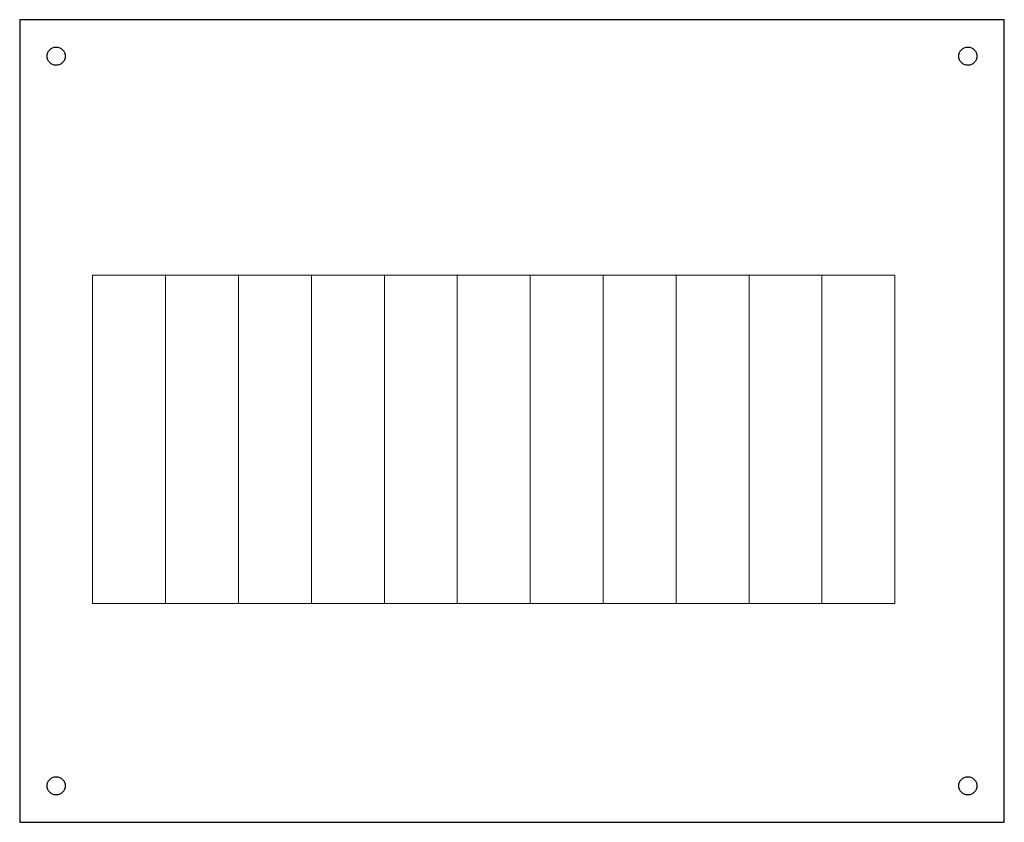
# Model space of a CAD drawing. Header units: millimetres. Extents: x -20 to 250, y -30 to 190.
import ezdxf

# ---------------------------------------------------------------- set-up
doc = ezdxf.new("R2010")
doc.units = ezdxf.units.MM
doc.layers.add('CUT', color=7, linetype='CONTINUOUS', lineweight=0)
doc.layers.add('HOLES', color=7, linetype='CONTINUOUS')
doc.layers.add('RIGID', color=7, linetype='CONTINUOUS')

msp = doc.modelspace()

# ---------------------------------------------------------------- linework, layer by layer
at = {"layer": 'CUT'}
for points in [[(0, 30), (0, 120), (220, 120), (220, 30), (0, 30)], [(20, 120), (20, 30)], [(40, 120), (40, 30)], [(60, 120), (60, 30)], [(80, 120), (80, 30)], [(100, 120), (100, 30)], [(120, 120), (120, 30)], [(140, 120), (140, 30)], [(160, 120), (160, 30)], [(180, 120), (180, 30)], [(200, 120), (200, 30)]]:
    msp.add_lwpolyline(points, dxfattribs=at)
at = {"layer": 'HOLES'}
for centre in [(-10, 180), (240, 180), (-10, -20), (240, -20)]:
    msp.add_circle(centre, 2.5, dxfattribs=at)
at = {"layer": 'RIGID'}
for p, q in [((-20, 190), (-20, -30)), ((250, 190), (-20, 190)), ((250, -30), (250, 190)), ((-20, -30), (250, -30))]:
    msp.add_line(p, q, dxfattribs=at)

doc.saveas('drawing.dxf')
